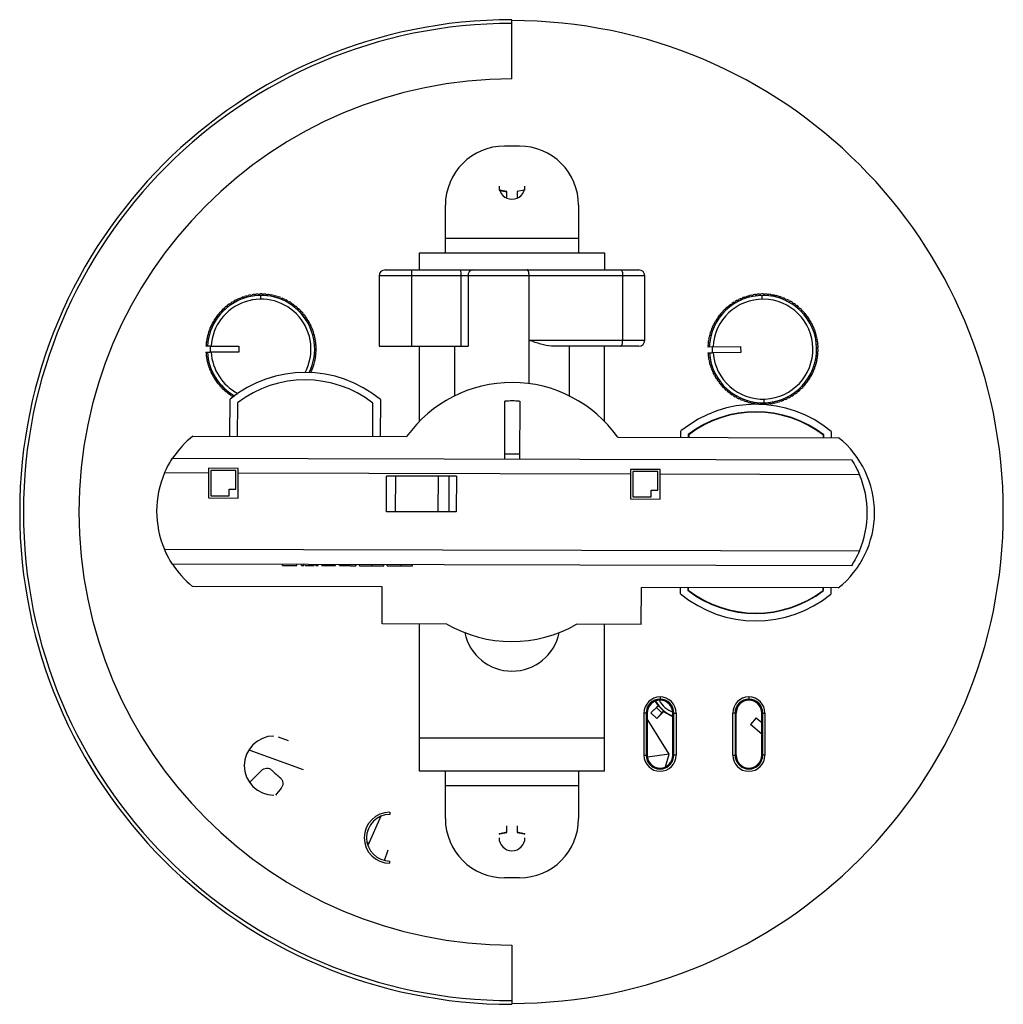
# Model space of a CAD drawing. Header units: millimetres. Extents: x 17 to 325, y -264 to -131.
# Tile 1 of 2: x 17 to 150, y -264 to -131. Entities that reach past the tile are written whole.
import ezdxf

# ---------------------------------------------------------------- set-up
doc = ezdxf.new("R2010")
doc.units = ezdxf.units.MM

msp = doc.modelspace()

# ---------------------------------------------------------------- linework, layer by layer
at = {"color": 7, "linetype": 'Continuous', "lineweight": 25}
for p, q in [((83.93, -138.96), (83.93, -130.96)), ((84.93, -148.03), (82.93, -148.03)), ((83.23, -155.06), (83.23, -154.17)), ((84.63, -154.17), (84.63, -155.06)), ((74.93, -162.46), (74.93, -156.03)), ((92.93, -156.03), (92.93, -162.46)), ((74.93, -160.46), (92.93, -160.46)), ((71.43, -164.76), (71.43, -162.46)), ((71.43, -162.46), (96.43, -162.46)), ((96.43, -162.46), (96.43, -164.76)), ((66.79, -164.76), (101.07, -164.76)), ((65.99, -165.56), (65.99, -175.06)), ((101.87, -165.56), (65.99, -165.56)), ((70.41, -175.06), (70.41, -165.56)), ((77.05, -175.06), (77.05, -165.56)), ((78.01, -165.56), (78.01, -175.06)), ((86.24, -180.11), (86.24, -165.56)), ((98.89, -174.26), (98.89, -165.56)), ((101.87, -174.26), (101.87, -165.56)), ((46.65, -168.82), (46.79, -168.87)), ((46.79, -168.87), (46.84, -168.73)), ((47.12, -168.6), (47.26, -168.66)), ((47.26, -168.66), (47.32, -168.52)), ((47.61, -168.41), (47.74, -168.48)), ((47.74, -168.48), (47.81, -168.35)), ((48.11, -168.26), (48.23, -168.34)), ((48.23, -168.34), (48.31, -168.21)), ((48.61, -168.15), (48.74, -168.23)), ((48.74, -168.23), (48.82, -168.11)), ((49.13, -168.06), (49.24, -168.16)), ((49.24, -168.16), (49.34, -168.04)), ((49.65, -168.02), (49.75, -168.12)), ((49.75, -168.12), (49.85, -168.01)), ((50.01, -168.71), (50.01, -168.21)), ((50.17, -168.01), (50.27, -168.12)), ((50.27, -168.12), (50.37, -168.02)), ((50.68, -168.04), (50.78, -168.15)), ((50.78, -168.15), (50.89, -168.06)), ((51.2, -168.1), (51.29, -168.22)), ((51.29, -168.22), (51.41, -168.14)), ((51.71, -168.2), (51.79, -168.33)), ((51.79, -168.33), (51.91, -168.25)), ((52.21, -168.34), (52.28, -168.47)), ((52.28, -168.47), (52.41, -168.4)), ((52.71, -168.51), (52.76, -168.64)), ((52.76, -168.64), (52.9, -168.58)), ((53.18, -168.71), (53.23, -168.85)), ((53.23, -168.85), (53.37, -168.8)), ((114.36, -168.87), (114.5, -168.91)), ((114.5, -168.91), (114.55, -168.77)), ((114.83, -168.64), (114.97, -168.69)), ((114.97, -168.69), (115.02, -168.56)), ((115.31, -168.45), (115.45, -168.51)), ((115.45, -168.51), (115.51, -168.38)), ((115.81, -168.29), (115.94, -168.36)), ((115.94, -168.36), (116.01, -168.23)), ((116.32, -168.16), (116.44, -168.25)), ((116.44, -168.25), (116.52, -168.13)), ((116.83, -168.08), (116.94, -168.17)), ((116.94, -168.17), (117.04, -168.05)), ((117.35, -168.02), (117.45, -168.12)), ((117.45, -168.12), (117.55, -168.01)), ((117.72, -168.71), (117.71, -168.21)), ((117.86, -168.01), (117.97, -168.12)), ((117.97, -168.12), (118.07, -168.01)), ((118.38, -168.03), (118.48, -168.14)), ((118.48, -168.14), (118.59, -168.05)), ((118.9, -168.09), (118.99, -168.21)), ((118.99, -168.21), (119.11, -168.12)), ((119.41, -168.18), (119.49, -168.3)), ((119.49, -168.3), (119.62, -168.23)), ((119.92, -168.31), (119.99, -168.44)), ((119.99, -168.44), (120.12, -168.37)), ((120.41, -168.47), (120.47, -168.61)), ((120.47, -168.61), (120.61, -168.55)), ((120.89, -168.67), (120.94, -168.81)), ((120.94, -168.81), (121.08, -168.76)), ((121.36, -168.9), (121.4, -169.04)), ((44.73, -170.37), (44.73, -170.22)), ((44.95, -170.01), (45.1, -170.01)), ((45.1, -170.01), (45.11, -169.87)), ((45.35, -169.67), (45.49, -169.68)), ((45.49, -169.68), (45.51, -169.54)), ((45.76, -169.35), (45.91, -169.38)), ((45.91, -169.38), (45.93, -169.24)), ((46.2, -169.07), (46.34, -169.11)), ((46.34, -169.11), (46.38, -168.97)), ((53.65, -168.95), (53.69, -169.09)), ((53.69, -169.09), (53.83, -169.05)), ((54.09, -169.21), (54.12, -169.36)), ((54.12, -169.36), (54.27, -169.33)), ((54.52, -169.51), (54.54, -169.66)), ((54.54, -169.66), (54.68, -169.64)), ((54.92, -169.84), (54.93, -169.99)), ((54.93, -169.99), (55.08, -169.98)), ((55.3, -170.19), (55.3, -170.34)), ((112.68, -170.08), (112.83, -170.08)), ((112.83, -170.08), (112.83, -169.93)), ((113.07, -169.73), (113.22, -169.75)), ((113.22, -169.75), (113.23, -169.6)), ((113.48, -169.41), (113.62, -169.44)), ((113.62, -169.44), (113.65, -169.29)), ((113.91, -169.12), (114.06, -169.16)), ((114.06, -169.16), (114.09, -169.02)), ((121.4, -169.04), (121.54, -169)), ((121.81, -169.16), (121.84, -169.3)), ((121.84, -169.3), (121.98, -169.27)), ((122.24, -169.45), (122.26, -169.6)), ((122.26, -169.6), (122.4, -169.58)), ((122.65, -169.77), (122.66, -169.92)), ((122.66, -169.92), (122.8, -169.91)), ((123.03, -170.12), (123.03, -170.27)), ((43.79, -171.58), (43.76, -171.44)), ((43.93, -171.18), (44.08, -171.16)), ((44.08, -171.16), (44.05, -171.01)), ((44.24, -170.77), (44.39, -170.75)), ((44.39, -170.75), (44.38, -170.61)), ((44.59, -170.37), (44.73, -170.37)), ((55.3, -170.34), (55.45, -170.34)), ((55.66, -170.57), (55.64, -170.72)), ((55.64, -170.72), (55.79, -170.73)), ((55.98, -170.98), (55.96, -171.13)), ((55.96, -171.13), (56.11, -171.15)), ((56.28, -171.41), (56.25, -171.55)), ((56.25, -171.55), (56.39, -171.58)), ((111.54, -171.67), (111.5, -171.53)), ((111.67, -171.27), (111.82, -171.24)), ((111.82, -171.24), (111.79, -171.09)), ((111.98, -170.85), (112.13, -170.83)), ((112.13, -170.83), (112.11, -170.68)), ((112.32, -170.45), (112.46, -170.44)), ((112.46, -170.44), (112.46, -170.3)), ((123.03, -170.27), (123.18, -170.27)), ((123.39, -170.5), (123.38, -170.65)), ((123.38, -170.65), (123.53, -170.66)), ((123.72, -170.9), (123.7, -171.05)), ((123.7, -171.05), (123.85, -171.07)), ((124.03, -171.32), (124, -171.47)), ((124, -171.47), (124.14, -171.5)), ((43.12, -172.97), (43.06, -172.83)), ((43.18, -172.54), (43.31, -172.49)), ((43.31, -172.49), (43.26, -172.35)), ((43.4, -172.07), (43.54, -172.03)), ((43.54, -172.03), (43.49, -171.89)), ((43.65, -171.62), (43.79, -171.58)), ((56.55, -171.85), (56.51, -171.99)), ((56.51, -171.99), (56.65, -172.04)), ((56.78, -172.31), (56.73, -172.45)), ((56.73, -172.45), (56.87, -172.51)), ((56.99, -172.79), (56.93, -172.93)), ((110.94, -172.64), (111.07, -172.58)), ((111.07, -172.58), (111.02, -172.44)), ((111.15, -172.16), (111.29, -172.12)), ((111.29, -172.12), (111.24, -171.98)), ((111.4, -171.7), (111.54, -171.67)), ((124.3, -171.76), (124.26, -171.91)), ((124.26, -171.91), (124.4, -171.95)), ((124.54, -172.22), (124.49, -172.36)), ((124.49, -172.36), (124.63, -172.41)), ((124.75, -172.7), (124.69, -172.83)), ((124.69, -172.83), (124.83, -172.89)), ((42.72, -174.03), (42.84, -173.95)), ((42.84, -173.95), (42.76, -173.83)), ((42.84, -173.53), (42.97, -173.45)), ((42.97, -173.45), (42.89, -173.33)), ((42.99, -173.03), (43.12, -172.97)), ((56.93, -172.93), (57.06, -172.99)), ((57.16, -173.29), (57.09, -173.41)), ((57.09, -173.41), (57.21, -173.49)), ((57.29, -173.79), (57.21, -173.91)), ((57.21, -173.91), (57.34, -173.99)), ((110.5, -174.13), (110.62, -174.05)), ((110.62, -174.05), (110.54, -173.93)), ((110.61, -173.62), (110.74, -173.55)), ((110.74, -173.55), (110.66, -173.42)), ((110.76, -173.12), (110.89, -173.06)), ((110.89, -173.06), (110.82, -172.93)), ((124.93, -173.19), (124.86, -173.32)), ((124.86, -173.32), (124.99, -173.39)), ((125.07, -173.69), (124.99, -173.81)), ((124.99, -173.81), (125.11, -173.89)), ((125.17, -174.2), (125.09, -174.32)), ((42.59, -175.06), (42.7, -174.97)), ((42.59, -175.06), (42.59, -175.08)), ((43.16, -175.08), (42.59, -175.08)), ((42.7, -174.97), (42.61, -174.86)), ((42.64, -174.55), (42.75, -174.46)), ((42.75, -174.46), (42.67, -174.34)), ((43.16, -175.08), (47.03, -175.07)), ((43.16, -175.08), (43.16, -175.88)), ((47.03, -175.07), (47.03, -175.87)), ((57.39, -174.3), (57.3, -174.42)), ((57.3, -174.42), (57.42, -174.51)), ((57.45, -174.81), (57.36, -174.93)), ((57.36, -174.93), (57.47, -175.02)), ((57.48, -175.33), (57.38, -175.44)), ((57.38, -175.44), (57.48, -175.54)), ((65.99, -175.06), (78.01, -175.06)), ((71.43, -185.21), (71.43, -175.06)), ((76.18, -175.06), (76.18, -181.77)), ((86.24, -174.26), (101.87, -174.26)), ((101.07, -175.06), (89.27, -175.06)), ((91.68, -181.77), (91.68, -175.06)), ((96.43, -185.21), (96.43, -175.06)), ((110.39, -175.17), (110.5, -175.07)), ((110.95, -175.17), (110.39, -175.18)), ((110.39, -175.17), (110.39, -175.18)), ((110.5, -175.07), (110.4, -174.96)), ((110.43, -174.65), (110.54, -174.56)), ((110.54, -174.56), (110.45, -174.44)), ((110.95, -175.17), (114.82, -175.11)), ((110.95, -175.17), (110.97, -175.97)), ((114.82, -175.11), (114.84, -175.91)), ((125.09, -174.32), (125.21, -174.41)), ((125.24, -174.71), (125.15, -174.83)), ((125.15, -174.83), (125.26, -174.92)), ((125.28, -175.23), (125.17, -175.34)), ((125.17, -175.34), (125.28, -175.44)), ((42.59, -175.88), (43.16, -175.88)), ((42.59, -175.88), (42.59, -175.9)), ((42.71, -175.99), (42.59, -175.9)), ((42.61, -176.1), (42.71, -175.99)), ((42.76, -176.5), (42.64, -176.41)), ((42.67, -176.62), (42.76, -176.5)), ((47.03, -175.87), (43.14, -175.88)), ((43.14, -175.88), (43.14, -175.88)), ((57.34, -176.89), (57.22, -176.97)), ((57.42, -176.37), (57.31, -176.46)), ((57.31, -176.46), (57.4, -176.58)), ((57.47, -175.85), (57.36, -175.95)), ((57.36, -175.95), (57.46, -176.06)), ((110.4, -175.98), (110.97, -175.97)), ((110.4, -175.98), (110.4, -176)), ((110.51, -176.09), (110.4, -176)), ((110.42, -176.2), (110.51, -176.09)), ((110.58, -176.6), (110.46, -176.51)), ((110.49, -176.72), (110.58, -176.6)), ((114.84, -175.91), (110.95, -175.97)), ((110.95, -175.97), (110.95, -175.97)), ((125.16, -176.79), (125.04, -176.87)), ((125.04, -176.87), (125.12, -176.99)), ((125.24, -176.27), (125.12, -176.36)), ((125.12, -176.36), (125.21, -176.48)), ((125.28, -175.75), (125.17, -175.85)), ((125.17, -175.85), (125.26, -175.96)), ((42.85, -177.01), (42.73, -176.93)), ((42.77, -177.13), (42.85, -177.01)), ((42.98, -177.5), (42.85, -177.43)), ((42.91, -177.63), (42.98, -177.5)), ((43.14, -177.99), (43, -177.93)), ((43.07, -178.12), (43.14, -177.99)), ((57.07, -177.89), (56.94, -177.95)), ((56.94, -177.95), (57, -178.09)), ((57.23, -177.39), (57.1, -177.46)), ((57.1, -177.46), (57.17, -177.59)), ((57.22, -176.97), (57.3, -177.09)), ((110.67, -177.1), (110.55, -177.02)), ((110.59, -177.23), (110.67, -177.1)), ((110.8, -177.6), (110.67, -177.53)), ((110.74, -177.73), (110.8, -177.6)), ((110.97, -178.08), (110.84, -178.02)), ((110.91, -178.22), (110.97, -178.08)), ((124.91, -177.79), (124.77, -177.86)), ((124.77, -177.86), (124.84, -177.99)), ((125.05, -177.29), (124.92, -177.37)), ((124.92, -177.37), (125, -177.5)), ((43.33, -178.47), (43.19, -178.41)), ((43.28, -178.6), (43.33, -178.47)), ((43.56, -178.93), (43.41, -178.88)), ((43.51, -179.07), (43.56, -178.93)), ((43.81, -179.37), (43.67, -179.34)), ((43.78, -179.51), (43.81, -179.37)), ((56.89, -178.37), (56.75, -178.43)), ((56.75, -178.43), (56.8, -178.57)), ((111.17, -178.56), (111.03, -178.5)), ((111.12, -178.69), (111.17, -178.56)), ((111.4, -179.01), (111.26, -178.97)), ((111.36, -179.15), (111.4, -179.01)), ((111.67, -179.45), (111.52, -179.42)), ((111.64, -179.6), (111.67, -179.45)), ((124.27, -179.21), (124.12, -179.25)), ((124.12, -179.25), (124.16, -179.39)), ((124.51, -178.76), (124.37, -178.8)), ((124.37, -178.8), (124.42, -178.94)), ((124.73, -178.28), (124.59, -178.34)), ((124.59, -178.34), (124.64, -178.47)), ((44.1, -179.79), (43.96, -179.77)), ((44.08, -179.94), (44.1, -179.79)), ((44.42, -180.2), (44.27, -180.18)), ((44.41, -180.34), (44.42, -180.2)), ((44.76, -180.58), (44.61, -180.57)), ((44.76, -180.72), (44.76, -180.58)), ((111.96, -179.87), (111.81, -179.85)), ((111.94, -180.02), (111.96, -179.87)), ((112.28, -180.27), (112.14, -180.26)), ((112.27, -180.42), (112.28, -180.27)), ((112.63, -180.65), (112.48, -180.65)), ((112.63, -180.79), (112.63, -180.65)), ((122.98, -180.84), (122.83, -180.84)), ((122.83, -180.84), (122.83, -180.98)), ((123.34, -180.47), (123.2, -180.47)), ((123.2, -180.47), (123.2, -180.62)), ((123.68, -180.07), (123.53, -180.09)), ((123.53, -180.09), (123.55, -180.23)), ((123.99, -179.65), (123.84, -179.68)), ((123.84, -179.68), (123.87, -179.82)), ((45.13, -180.93), (44.98, -180.94)), ((45.14, -181.08), (45.13, -180.93)), ((45.53, -181.26), (45.38, -181.28)), ((45.54, -181.41), (45.53, -181.26)), ((45.94, -181.56), (45.8, -181.59)), ((45.97, -181.7), (45.94, -181.56)), ((46.31, -181.85), (46.23, -181.87)), ((113.01, -181), (112.86, -181.01)), ((113.02, -181.14), (113.01, -181)), ((113.4, -181.32), (113.26, -181.34)), ((113.42, -181.47), (113.4, -181.32)), ((113.82, -181.61), (113.68, -181.65)), ((113.85, -181.76), (113.82, -181.61)), ((114.26, -181.88), (114.12, -181.92)), ((114.3, -182.02), (114.26, -181.88)), ((114.72, -182.11), (114.58, -182.16)), ((114.77, -182.25), (114.72, -182.11)), ((117.94, -182.21), (117.95, -182.71)), ((121.16, -182.01), (121.11, -182.15)), ((121.3, -182.05), (121.16, -182.01)), ((121.61, -181.76), (121.57, -181.9)), ((121.75, -181.79), (121.61, -181.76)), ((122.04, -181.48), (122.01, -181.63)), ((122.18, -181.51), (122.04, -181.48)), ((122.45, -181.17), (122.43, -181.32)), ((122.59, -181.19), (122.45, -181.17)), ((45.83, -187.21), (45.85, -182.22)), ((46.84, -182.7), (46.83, -187.22)), ((65.13, -187.26), (65.14, -182.75)), ((66.15, -182.27), (66.13, -187.27)), ((82.95, -190.31), (82.97, -182.49)), ((84.97, -182.49), (84.95, -190.31)), ((115.19, -182.31), (115.06, -182.37)), ((115.25, -182.45), (115.19, -182.31)), ((115.68, -182.48), (115.55, -182.55)), ((115.74, -182.61), (115.68, -182.48)), ((116.17, -182.61), (116.05, -182.69)), ((116.25, -182.74), (116.17, -182.61)), ((116.67, -182.71), (116.55, -182.8)), ((116.76, -182.83), (116.67, -182.71)), ((117.18, -182.78), (117.07, -182.87)), ((117.28, -182.89), (117.18, -182.78)), ((117.69, -182.8), (117.59, -182.91)), ((117.8, -182.91), (117.69, -182.8)), ((118.21, -182.79), (118.11, -182.9)), ((118.32, -182.89), (118.21, -182.79)), ((118.72, -182.75), (118.63, -182.87)), ((118.83, -182.84), (118.72, -182.75)), ((119.22, -182.67), (119.14, -182.79)), ((119.35, -182.75), (119.22, -182.67)), ((119.72, -182.56), (119.65, -182.68)), ((119.85, -182.63), (119.72, -182.56)), ((120.21, -182.41), (120.15, -182.54)), ((120.35, -182.47), (120.21, -182.41)), ((120.69, -182.22), (120.64, -182.36)), ((120.83, -182.28), (120.69, -182.22)), ((40.83, -187.2), (69.7, -187.27)), ((98.21, -187.34), (128.05, -187.42)), ((106.75, -187.37), (106.75, -186.52)), ((107.75, -187), (107.75, -187.37)), ((107.8, -187.02), (107.8, -187.37)), ((126, -187.41), (126, -187.07)), ((126.05, -187.41), (126.05, -187.05)), ((127.05, -186.57), (127.05, -187.42)), ((84.95, -189.66), (82.95, -189.66)), ((38.09, -190.2), (129.81, -190.42)), ((42.94, -192.21), (37.01, -192.19)), ((42.95, -191.56), (42.94, -195.56)), ((46.95, -191.57), (42.95, -191.56)), ((46.64, -191.87), (43.24, -191.86)), ((43.24, -191.86), (43.24, -195.26)), ((46.64, -194.37), (46.64, -191.87)), ((46.94, -195.57), (46.95, -191.57)), ((99.94, -192.35), (46.94, -192.22)), ((66.99, -197.42), (67, -192.62)), ((76.43, -192.64), (67, -192.62)), ((68.19, -192.62), (68.17, -197.42)), ((73.98, -197.43), (73.99, -192.63)), ((75.4, -192.64), (75.39, -197.44)), ((76.43, -192.64), (76.41, -197.44)), ((99.95, -191.7), (99.94, -195.7)), ((103.95, -191.71), (99.95, -191.7)), ((103.64, -192.01), (100.24, -192)), ((100.24, -192), (100.24, -195.4)), ((103.64, -194.51), (103.64, -192.01)), ((103.94, -195.71), (103.95, -191.71)), ((130.88, -192.42), (103.94, -192.36)), ((43.24, -195.26), (45.74, -195.27)), ((45.74, -195.27), (45.74, -194.37)), ((45.74, -194.37), (46.64, -194.37)), ((100.24, -195.4), (102.74, -195.41)), ((102.74, -195.41), (102.74, -194.51)), ((102.74, -194.51), (103.64, -194.51)), ((42.94, -195.56), (46.94, -195.57)), ((99.94, -195.7), (103.94, -195.71)), ((76.41, -197.44), (66.99, -197.42)), ((36.98, -202.49), (130.85, -202.72)), ((129.77, -204.72), (38.06, -204.5)), ((52.91, -204.68), (52.91, -204.53)), ((52.91, -204.68), (54.88, -204.69)), ((54.88, -204.69), (54.88, -204.54)), ((55.51, -204.69), (55.51, -204.54)), ((55.51, -204.69), (55.82, -204.69)), ((55.82, -204.69), (55.83, -204.54)), ((55.84, -204.69), (55.84, -204.54)), ((56.65, -204.69), (56.65, -204.54)), ((57.4, -204.69), (57.4, -204.54)), ((57.44, -204.69), (57.44, -204.54)), ((57.44, -204.69), (57.75, -204.69)), ((57.75, -204.69), (57.75, -204.54)), ((58.25, -204.7), (58.25, -204.55)), ((58.25, -204.7), (60.09, -204.7)), ((60.09, -204.7), (60.09, -204.55)), ((60.63, -204.7), (60.63, -204.55)), ((60.63, -204.7), (61.33, -204.7)), ((61.33, -204.7), (61.33, -204.55)), ((62.12, -204.71), (62.12, -204.56)), ((62.82, -204.71), (62.83, -204.56)), ((62.87, -204.71), (62.87, -204.56)), ((63.32, -204.71), (63.32, -204.56)), ((63.32, -204.71), (66.64, -204.72)), ((64.98, -204.71), (64.98, -204.56)), ((65.02, -204.71), (65.02, -204.56)), ((66.64, -204.72), (66.64, -204.57)), ((67.09, -204.72), (67.09, -204.57)), ((68.97, -204.72), (68.97, -204.57)), ((70.5, -204.73), (70.5, -204.58)), ((66.41, -207.57), (40.78, -207.5)), ((66.39, -212.57), (66.41, -207.57)), ((101.39, -212.65), (101.41, -207.65)), ((128, -207.72), (101.41, -207.65)), ((106.7, -208.52), (106.7, -207.67)), ((107.7, -207.67), (107.7, -208.04)), ((107.75, -207.67), (107.75, -208.01)), ((125.95, -208.06), (125.95, -207.71)), ((126, -208.08), (126, -207.71)), ((127, -207.72), (127, -208.57)), ((75.13, -212.59), (66.39, -212.57)), ((71.43, -232.46), (71.43, -212.58)), ((101.39, -212.65), (92.65, -212.63)), ((96.43, -232.46), (96.43, -212.64)), ((103.93, -222.44), (103.93, -222.86)), ((104.97, -223.23), (105.16, -223.39)), ((115.93, -222.44), (115.93, -222.86)), ((101.77, -230.31), (101.77, -224.61)), ((102.18, -224.61), (101.77, -224.61)), ((102.06, -224.61), (102.06, -230.31)), ((102.18, -224.61), (102.18, -230.31)), ((102.21, -230.31), (102.21, -224.61)), ((103.67, -223.62), (102.7, -224.58)), ((102.7, -224.58), (103.46, -223.87)), ((102.7, -224.58), (102.7, -224.58)), ((103.48, -225.35), (102.7, -224.58)), ((103.48, -225.35), (102.7, -224.58)), ((103.71, -223.62), (103.46, -223.87)), ((103.46, -223.87), (104.19, -224.6)), ((104.44, -224.39), (103.48, -225.35)), ((104.19, -224.6), (103.48, -225.35)), ((104.44, -224.35), (104.19, -224.6)), ((105.66, -224.61), (105.66, -230.31)), ((105.68, -224.61), (106.1, -224.61)), ((105.68, -230.31), (105.68, -224.61)), ((105.8, -230.31), (105.8, -224.61)), ((106.1, -224.61), (106.1, -230.31)), ((113.77, -230.31), (113.77, -224.61)), ((114.18, -224.61), (113.77, -224.61)), ((114.06, -224.61), (114.06, -230.31)), ((114.18, -224.61), (114.18, -230.31)), ((114.21, -230.31), (114.21, -224.61)), ((117.66, -224.61), (117.66, -230.31)), ((117.68, -224.61), (118.1, -224.61)), ((117.68, -230.31), (117.68, -224.61)), ((117.8, -230.31), (117.8, -224.61)), ((118.1, -224.61), (118.1, -230.31)), ((105.17, -230.17), (102.21, -225.39)), ((103.48, -225.35), (103.48, -225.35)), ((116.91, -225.26), (116.13, -226.16)), ((116.91, -225.26), (117.66, -225.9)), ((117.66, -227.49), (116.13, -226.16)), ((52.36, -227.82), (53.7, -228.31)), ((71.43, -227.96), (96.43, -227.96)), ((48.39, -229.57), (55.73, -232.24)), ((101.77, -230.31), (102.18, -230.31)), ((105.17, -230.17), (102.22, -230.56)), ((104.66, -231.87), (105.17, -230.17)), ((106.1, -230.31), (105.68, -230.31)), ((113.77, -230.31), (114.18, -230.31)), ((118.1, -230.31), (117.68, -230.31)), ((48.49, -234.01), (50.09, -232.36)), ((96.43, -232.46), (71.43, -232.46)), ((74.93, -238.88), (74.93, -232.46)), ((92.93, -232.46), (92.93, -238.88)), ((52.76, -234.76), (51.97, -235.71)), ((92.93, -234.46), (74.93, -234.46)), ((67.43, -238.01), (67.43, -238.31)), ((66.23, -238.54), (64.46, -242.5)), ((83.23, -240.75), (83.23, -239.86)), ((84.63, -239.86), (84.63, -240.75)), ((64.59, -242.2), (64.34, -242.08)), ((66.69, -244.52), (67.21, -243.11)), ((67.43, -244.91), (67.43, -244.61)), ((84.93, -246.88), (82.93, -246.88)), ((83.93, -255.96), (83.93, -263.96))]:
    msp.add_line(p, q, dxfattribs=at)
at = {"color": 7, "linetype": 'Continuous', "lineweight": 25, "flags": 128}
for points in [[(83.23, -154.17), (82.3, -153.97), (82.19, -153.94)], [(82.2, -153.98), (82.29, -154.01), (83.23, -154.2)], [(85.67, -153.94), (85.56, -153.97), (84.63, -154.17)], [(86.24, -165.56), (86.23, -165.4), (86.22, -165.25), (86.2, -165.11), (86.17, -164.99), (86.13, -164.89), (86.09, -164.82), (86.05, -164.77), (86, -164.76)], [(98.65, -164.76), (98.7, -164.77), (98.74, -164.82), (98.78, -164.89), (98.82, -164.99), (98.85, -165.11), (98.87, -165.25), (98.88, -165.4), (98.89, -165.56)], [(98.65, -175.06), (98.7, -175.04), (98.74, -175), (98.78, -174.92), (98.82, -174.82), (98.85, -174.7), (98.87, -174.57), (98.88, -174.42), (98.89, -174.26)], [(103.27, -223.02), (103.32, -223.11), (103.67, -223.62)], [(103.71, -223.62), (103.69, -223.62), (103.67, -223.62)], [(104.44, -224.35), (104.44, -224.37), (104.44, -224.39)], [(83.23, -240.72), (82.29, -240.91), (82.2, -240.94)], [(85.66, -240.94), (85.57, -240.91), (84.63, -240.72)], [(82.19, -240.98), (82.3, -240.95), (83.23, -240.75)], [(84.63, -240.75), (85.56, -240.95), (85.67, -240.98)]]:
    msp.add_lwpolyline(points, dxfattribs=at)
at = {"color": 7, "linetype": 'Continuous', "lineweight": 25}
for centre, radius, start, end in [((83.93, -197.46), 66.5, 90, 270), ((83.93, -197.46), 66, 90, 270), ((83.93, -197.46), 66.37, 270, 90), ((83.93, -197.46), 58.5, 90, 270), ((82.93, -156.03), 8, 90, 180), ((84.93, -156.03), 8, 0, 90), ((83.93, -153.46), 1.75, 180, 0), ((66.79, -165.56), 0.8, 90, 180), ((65.44, -165.36), 4.97, 357.699, 6.9332), ((72.08, -165.36), 4.97, 357.699, 6.9332), ((78.73, -165.48), 0.725, 98.6675, 186.6073), ((101.07, -165.56), 0.8, 0, 90), ((50.03, -175.46), 7.25, 334.1573, 176.9936), ((50.03, -175.46), 6.75, 332.1874, 176.7632), ((50.03, -175.46), 7.45, 116.9639, 119.357), ((50.03, -175.46), 7.45, 112.9639, 115.357), ((50.03, -175.46), 7.45, 108.9639, 111.357), ((50.03, -175.46), 7.45, 104.9639, 107.357), ((50.03, -175.46), 7.45, 100.9639, 103.357), ((50.03, -175.46), 7.45, 96.9639, 99.357), ((50.03, -175.46), 7.45, 92.9639, 95.357), ((50.03, -175.46), 7.45, 88.9639, 91.357), ((50.03, -175.46), 7.45, 84.9639, 87.357), ((50.03, -175.46), 7.45, 80.9639, 83.357), ((50.03, -175.46), 7.45, 76.9639, 79.357), ((50.03, -175.46), 7.45, 72.9639, 75.357), ((50.03, -175.46), 7.45, 68.9639, 71.357), ((50.03, -175.46), 7.45, 64.9639, 67.357), ((50.03, -175.46), 7.45, 60.9639, 63.357), ((117.83, -175.46), 7.25, 184.0946, 177.7691), ((117.83, -175.46), 6.75, 184.3333, 177.5387), ((117.83, -175.46), 7.45, 117.7395, 120.1326), ((117.83, -175.46), 7.45, 113.7395, 116.1326), ((117.83, -175.46), 7.45, 109.7395, 112.1326), ((117.83, -175.46), 7.45, 105.7395, 108.1326), ((117.83, -175.46), 7.45, 101.7395, 104.1326), ((117.83, -175.46), 7.45, 97.7395, 100.1326), ((117.83, -175.46), 7.45, 93.7395, 96.1326), ((117.83, -175.46), 7.45, 89.7395, 92.1326), ((117.83, -175.46), 7.45, 85.7395, 88.1326), ((117.83, -175.46), 7.45, 81.7395, 84.1326), ((117.83, -175.46), 7.45, 77.7395, 80.1326), ((117.83, -175.46), 7.45, 73.7395, 76.1326), ((117.83, -175.46), 7.45, 69.7395, 72.1326), ((117.83, -175.46), 7.45, 65.7395, 68.1326), ((117.83, -175.46), 7.45, 61.7395, 64.1326), ((50.03, -175.46), 7.45, 132.9639, 135.357), ((50.03, -175.46), 7.45, 128.9639, 131.357), ((50.03, -175.46), 7.45, 124.9639, 127.357), ((50.03, -175.46), 7.45, 120.9639, 123.357), ((50.03, -175.46), 7.45, 56.9639, 59.357), ((50.03, -175.46), 7.45, 52.9639, 55.357), ((50.03, -175.46), 7.45, 48.9639, 51.357), ((50.03, -175.46), 7.45, 44.9639, 47.357), ((117.83, -175.46), 7.45, 133.7395, 136.1326), ((117.83, -175.46), 7.45, 129.7395, 132.1326), ((117.83, -175.46), 7.45, 125.7395, 128.1326), ((117.83, -175.46), 7.45, 121.7395, 124.1326), ((117.83, -175.46), 7.45, 57.7395, 60.1326), ((117.83, -175.46), 7.45, 53.7395, 56.1326), ((117.83, -175.46), 7.45, 49.7395, 52.1326), ((117.83, -175.46), 7.45, 45.7395, 48.1326), ((50.03, -175.46), 7.45, 144.9639, 147.357), ((50.03, -175.46), 7.45, 140.9639, 143.357), ((50.03, -175.46), 7.45, 136.9639, 139.357), ((50.03, -175.46), 7.45, 40.9639, 43.357), ((50.03, -175.46), 7.45, 36.9639, 39.357), ((50.03, -175.46), 7.45, 32.9639, 35.357), ((117.83, -175.46), 7.45, 145.7395, 148.1326), ((117.83, -175.46), 7.45, 141.7395, 144.1326), ((117.83, -175.46), 7.45, 137.7395, 140.1326), ((117.83, -175.46), 7.45, 41.7395, 44.1326), ((117.83, -175.46), 7.45, 37.7395, 40.1326), ((117.83, -175.46), 7.45, 33.7395, 36.1326), ((117.83, -175.46), 7.45, 29.7395, 32.1326), ((50.03, -175.46), 7.45, 156.9639, 159.357), ((50.03, -175.46), 7.45, 152.9639, 155.357), ((50.03, -175.46), 7.45, 148.9639, 151.357), ((50.03, -175.46), 7.45, 28.9639, 31.357), ((50.03, -175.46), 7.45, 24.9639, 27.357), ((50.03, -175.46), 7.45, 20.9639, 23.357), ((117.83, -175.46), 7.45, 157.7395, 160.1326), ((117.83, -175.46), 7.45, 153.7395, 156.1326), ((117.83, -175.46), 7.45, 149.7395, 152.1326), ((117.83, -175.46), 7.45, 25.7395, 28.1326), ((117.83, -175.46), 7.45, 21.7395, 24.1326), ((117.83, -175.46), 7.45, 17.7395, 20.1326), ((50.03, -175.46), 7.45, 168.9639, 171.357), ((50.03, -175.46), 7.45, 164.9639, 167.357), ((50.03, -175.46), 7.45, 160.9639, 163.357), ((50.03, -175.46), 7.45, 16.9639, 19.357), ((50.03, -175.46), 7.45, 12.9639, 15.357), ((50.03, -175.46), 7.45, 8.9639, 11.357), ((117.83, -175.46), 7.45, 169.7395, 172.1326), ((117.83, -175.46), 7.45, 165.7395, 168.1326), ((117.83, -175.46), 7.45, 161.7395, 164.1326), ((117.83, -175.46), 7.45, 13.7395, 16.1326), ((117.83, -175.46), 7.45, 9.7395, 12.1326), ((50.03, -175.46), 7.45, 172.9639, 175.357), ((50.03, -175.46), 7.45, 4.9639, 7.357), ((50.03, -175.46), 7.45, 0.9639, 3.357), ((50.03, -175.46), 7.45, 356.9639, 359.357), ((101.07, -174.26), 0.8, 270, 360), ((117.83, -175.46), 7.45, 173.7395, 176.1326), ((117.83, -175.46), 7.45, 5.7395, 8.1326), ((117.83, -175.46), 7.45, 1.7395, 4.1326), ((117.83, -175.46), 7.45, 357.7395, 0.1326), ((50.03, -175.46), 7.45, 184.9639, 187.357), ((50.03, -175.46), 7.45, 188.9639, 191.357), ((50.03, -175.46), 7.25, 183.3191, 240.2786), ((50.03, -175.46), 6.75, 183.5578, 242.2485), ((50.03, -175.46), 7.45, 348.9639, 351.357), ((50.03, -175.46), 7.45, 352.9639, 355.357), ((117.83, -175.46), 7.45, 185.7395, 188.1326), ((117.83, -175.46), 7.45, 189.7395, 192.1326), ((117.83, -175.46), 7.45, 349.7395, 352.1326), ((117.83, -175.46), 7.45, 353.7395, 356.1326), ((50.03, -175.46), 7.45, 192.9639, 195.357), ((50.03, -175.46), 7.45, 196.9639, 199.357), ((50.03, -175.46), 7.45, 200.9639, 203.357), ((50.03, -175.46), 7.45, 336.9639, 339.357), ((50.03, -175.46), 7.45, 340.9639, 343.357), ((50.03, -175.46), 7.45, 344.9639, 347.357), ((117.83, -175.46), 7.45, 193.7395, 196.1326), ((117.83, -175.46), 7.45, 197.7395, 200.1326), ((117.83, -175.46), 7.45, 201.7395, 204.1326), ((117.83, -175.46), 7.45, 337.7395, 340.1326), ((117.83, -175.46), 7.45, 341.7395, 344.1326), ((117.83, -175.46), 7.45, 345.7395, 348.1326), ((50.03, -175.46), 7.45, 204.9639, 207.357), ((50.03, -175.46), 7.45, 208.9639, 211.357), ((50.03, -175.46), 7.45, 212.9639, 215.357), ((55.97, -194.61), 16, 50.485, 129.2322), ((117.83, -175.46), 7.45, 205.7395, 208.1326), ((117.83, -175.46), 7.45, 209.7395, 212.1326), ((117.83, -175.46), 7.45, 325.7395, 328.1326), ((117.83, -175.46), 7.45, 329.7395, 332.1326), ((117.83, -175.46), 7.45, 333.7395, 336.1326), ((50.03, -175.46), 7.45, 216.9639, 219.357), ((50.03, -175.46), 7.45, 220.9639, 223.357), ((50.03, -175.46), 7.45, 224.9639, 227.357), ((55.97, -194.61), 15, 52.2691, 127.4481), ((83.93, -197.46), 17.5, 35.3091, 144.4081), ((117.83, -175.46), 7.45, 213.7395, 216.1326), ((117.83, -175.46), 7.45, 217.7395, 220.1326), ((117.83, -175.46), 7.45, 221.7395, 224.1326), ((117.83, -175.46), 7.45, 225.7395, 228.1326), ((117.83, -175.46), 7.45, 313.7395, 316.1326), ((117.83, -175.46), 7.45, 317.7395, 320.1326), ((117.83, -175.46), 7.45, 321.7395, 324.1326), ((50.03, -175.46), 7.45, 228.9639, 231.357), ((50.03, -175.46), 7.45, 232.9639, 235.357), ((50.03, -175.46), 7.45, 236.9639, 239.357), ((117.83, -175.46), 7.45, 229.7395, 232.1326), ((117.83, -175.46), 7.45, 233.7395, 236.1326), ((117.83, -175.46), 7.45, 237.7395, 240.1326), ((117.83, -175.46), 7.45, 241.7395, 244.1326), ((117.83, -175.46), 7.45, 293.7395, 296.1326), ((117.83, -175.46), 7.45, 297.7395, 300.1326), ((117.83, -175.46), 7.45, 301.7395, 304.1326), ((117.83, -175.46), 7.45, 305.7395, 308.1326), ((117.83, -175.46), 7.45, 309.7395, 312.1326), ((83.93, -197.46), 15, 86.036, 93.6812), ((116.87, -198.91), 16, 50.485, 129.2322), ((117.83, -175.46), 7.45, 245.7395, 248.1326), ((117.83, -175.46), 7.45, 249.7395, 252.1326), ((117.83, -175.46), 7.45, 253.7395, 256.1326), ((117.83, -175.46), 7.45, 257.7395, 260.1326), ((117.83, -175.46), 7.45, 261.7395, 264.1326), ((117.83, -175.46), 7.45, 265.7395, 268.1326), ((117.83, -175.46), 7.45, 269.7395, 272.1326), ((117.83, -175.46), 7.45, 273.7395, 276.1326), ((117.83, -175.46), 7.45, 277.7395, 280.1326), ((117.83, -175.46), 7.45, 281.7395, 284.1326), ((117.83, -175.46), 7.45, 285.7395, 288.1326), ((117.83, -175.46), 7.45, 289.7395, 292.1326), ((116.87, -198.91), 15, 52.2691, 127.4481), ((116.87, -198.91), 14.95, 52.3633, 127.3538), ((48.93, -197.37), 13, 128.5275, 146.4916), ((119.9, -197.55), 13, 308.5275, 51.1897), ((48.93, -197.37), 13, 156.5206, 203.1966), ((118.93, -197.55), 13, 336.5206, 23.1966), ((48.93, -197.37), 13, 213.2256, 231.1897), ((116.88, -196.17), 16, 230.485, 309.2322), ((116.88, -196.17), 15, 232.2691, 307.4481), ((116.88, -196.17), 14.95, 232.3633, 307.3538), ((83.93, -197.46), 17.5, 239.823, 299.8942), ((83.93, -212.46), 6.5, 191.537, 348.463), ((103.93, -224.61), 2.17, 0, 180), ((103.93, -224.61), 1.87, 0, 180), ((103.93, -224.61), 1.75, 0, 180), ((103.93, -224.61), 1.72, 0, 180), ((107.27, -220.79), 4.51, 209.1799, 249.1061), ((107.27, -220.79), 4.06, 211.0776, 246.6189), ((115.93, -224.61), 2.17, 0, 180), ((115.93, -224.61), 1.87, 0, 180), ((115.93, -224.61), 1.75, 360, 180), ((115.93, -224.61), 1.73, 0, 180), ((107.27, -220.79), 4.54, 218.4856, 231.5144), ((107.27, -220.79), 4.57, 231.9047, 249.402), ((51.77, -231.72), 4, 90, 270), ((103.93, -230.31), 2.17, 180, 0), ((103.93, -230.31), 1.87, 180, 0), ((103.93, -230.31), 1.75, 180, 0), ((103.93, -230.31), 1.73, 180, 0), ((115.93, -230.31), 2.17, 180, 0), ((115.93, -230.31), 1.87, 180, 0), ((115.93, -230.31), 1.75, 180, 0), ((115.93, -230.31), 1.73, 180, 0), ((83.93, -197.46), 47.63, 227.0611, 228.9389), ((67.43, -241.46), 3.45, 90, 270), ((67.43, -241.46), 3.15, 90, 270), ((82.93, -238.88), 8, 180, 270), ((84.93, -238.88), 8, 270, 0), ((83.93, -241.46), 1.75, 180, 0)]:
    msp.add_arc(centre, radius, start, end, dxfattribs=at)
for points, knots in [([(89.27, -175.06), (88.81, -174.99), (87.87, -174.85), (86.78, -174.45), (86.24, -174.26)], [0, 0, 0, 0, 0.5000462, 1, 1, 1, 1]), ([(37.01, -192.19), (37.18, -191.81), (37.5, -191.13), (37.91, -190.48), (38.09, -190.2)], [0, 0, 0, 0, 0.5651171, 1, 1, 1, 1]), ([(129.81, -190.42), (130.03, -190.79), (130.44, -191.44), (130.74, -192.12), (130.88, -192.42)], [0, 0, 0, 0, 0.554965, 1, 1, 1, 1]), ([(38.06, -204.5), (37.83, -204.13), (37.43, -203.48), (37.12, -202.8), (36.98, -202.49)], [0, 0, 0, 0, 0.5549654, 1, 1, 1, 1]), ([(130.85, -202.72), (130.68, -203.11), (130.36, -203.79), (129.95, -204.44), (129.77, -204.72)], [0, 0, 0, 0, 0.565117, 1, 1, 1, 1]), ([(56, -204.69), (56.05, -204.69), (56.22, -204.69), (56.47, -204.69), (56.65, -204.69)], [0, 0, 0, 0, 0.313372, 1, 1, 1, 1]), ([(56.65, -204.69), (56.74, -204.69), (56.94, -204.69), (57.14, -204.69), (57.21, -204.69), (57.23, -204.69)], [0, 0, 0, 0, 0.440017, 0.879724, 1, 1, 1, 1]), ([(61.33, -204.7), (61.48, -204.7), (61.74, -204.7), (62, -204.7), (62.12, -204.71)], [0, 0, 0, 0, 0.56024, 1, 1, 1, 1]), ([(62.12, -204.71), (62.23, -204.71), (62.45, -204.71), (62.68, -204.71), (62.81, -204.71), (62.82, -204.71), (62.82, -204.71)], [0, 0, 0, 0, 0.279797, 0.5595, 0.779626, 1, 1, 1, 1]), ([(67.09, -204.72), (67.12, -204.72), (67.18, -204.72), (67.7, -204.72), (68.32, -204.72), (68.76, -204.72), (68.97, -204.72)], [0, 0, 0, 0, 0.279512, 0.55908, 0.779374, 1, 1, 1, 1]), ([(68.97, -204.72), (69.31, -204.72), (69.91, -204.72), (70.32, -204.73), (70.5, -204.73)], [0, 0, 0, 0, 0.559517, 1, 1, 1, 1]), ([(50.09, -232.36), (50.19, -232.28), (50.39, -232.12), (50.78, -232.04), (51.17, -232.1), (51.38, -232.25), (51.48, -232.33)], [0, 0, 0, 0, 0.250033, 0.499871, 0.749246, 1, 1, 1, 1]), ([(52.64, -233.37), (52.73, -233.47), (52.91, -233.66), (53.01, -234.04), (52.97, -234.44), (52.83, -234.66), (52.76, -234.76)], [0, 0, 0, 0, 0.250033, 0.499871, 0.749246, 1, 1, 1, 1])]:
    msp.add_open_spline(points, degree=3, knots=knots, dxfattribs=at)

doc.saveas('drawing.dxf')
